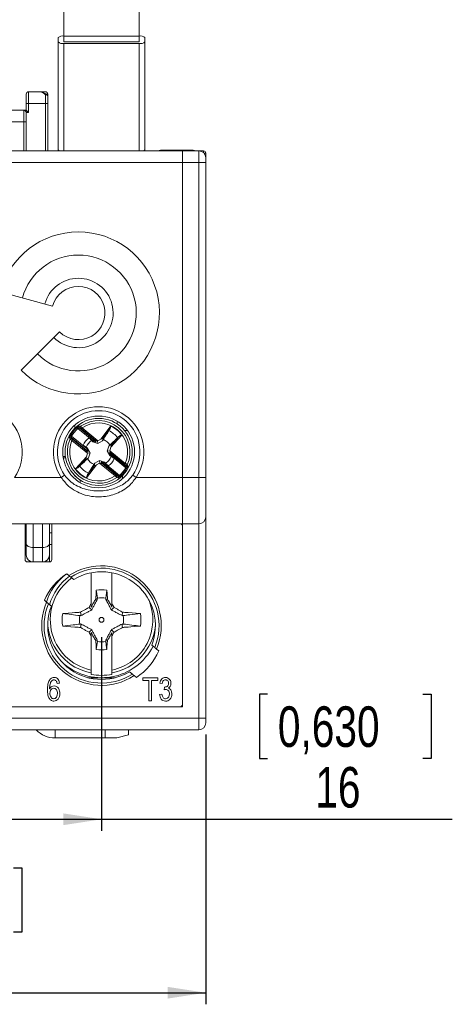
# Model space of a CAD drawing. Header units: millimetres. Extents: x 0 to 420, y 0 to 297.
# Tile 10 of 20: x 142 to 179, y 157 to 242. Entities that reach past the tile are written whole.
import ezdxf

# ---------------------------------------------------------------- set-up
doc = ezdxf.new("R2010")
doc.units = ezdxf.units.MM
doc.layers.add('COTA', color=7, linetype='Continuous')
doc.styles.add('SLDTEXTSTYLE3', font='TXT', dxfattribs={"width": 0.75})
doc.dimstyles.new('SLDDIMSTYLE0', dxfattribs={"dimtxt": 3.5, "dimasz": 3.302, "dimexe": 0, "dimexo": 0.0625, "dimgap": 0.875, "dimtad": 1, "dimdec": 1, "dimrnd": 1e-09, "dimzin": 12, "dimdsep": 46, "dimtxsty": 'SLDTEXTSTYLE3', "dimsah": 1, "dimcen": 0.09, "dimadec": 0, "dimazin": 3, "dimtfac": 1, "dimtdec": 1, "dimtofl": 0, "dimtmove": 0, "dimatfit": 3, "dimfxl": 0, "dimfrac": 2, "dimtolj": 1, "dimtzin": 12, "dimarcsym": 0})

# ---------------------------------------------------------------- blocks, each defined once
blk = doc.blocks.new('_D')
at = {"layer": 'COTA'}
for p, q in [((108.131, 180.212), (108.131, 156.908)), ((158.131, 180.212), (158.131, 156.908)), ((128.121, 168.701), (127.41, 168.701)), ((127.41, 168.701), (127.41, 163.145)), ((141.536, 168.701), (142.246, 168.701)), ((142.246, 168.701), (142.246, 163.145)), ((127.41, 163.145), (128.121, 163.145)), ((142.246, 163.145), (141.536, 163.145)), ((108.131, 157.908), (158.131, 157.908))]:
    blk.add_line(p, q, dxfattribs=at)
for points in [[(108.131, 157.908), (111.433, 157.4), (111.433, 158.416)], [(158.131, 157.908), (154.829, 158.416), (154.829, 157.4)]]:
    blk.add_solid(points, dxfattribs=at)
at = {"layer": 'COTA', "char_height": 3.5, "attachment_point": 1, "style": 'SLDTEXTSTYLE3'}
for s, insert in [('1,969', (129.009, 167.656)), ('50', (132.242, 162.42))]:
    blk.add_mtext(s, dxfattribs=dict(at, insert=insert))
blk = doc.blocks.new('_D_2')
at = {"layer": 'COTA'}
for p, q in [((133.131, 188.612), (133.131, 171.888)), ((149.131, 188.612), (149.131, 171.888)), ((163.469, 183.681), (162.758, 183.681)), ((162.758, 183.681), (162.758, 178.125)), ((176.884, 183.681), (177.594, 183.681)), ((177.594, 183.681), (177.594, 178.125)), ((162.758, 178.125), (163.469, 178.125)), ((177.594, 178.125), (176.884, 178.125)), ((133.131, 172.888), (149.131, 172.888)), ((149.131, 172.888), (179.421, 172.888))]:
    blk.add_line(p, q, dxfattribs=at)
for points in [[(133.131, 172.888), (136.433, 172.38), (136.433, 173.396)], [(149.131, 172.888), (145.829, 173.396), (145.829, 172.38)]]:
    blk.add_solid(points, dxfattribs=at)
at = {"layer": 'COTA', "char_height": 3.5, "attachment_point": 1, "style": 'SLDTEXTSTYLE3'}
for s, insert in [('0,630', (164.357, 182.637)), ('16', (167.59, 177.4))]:
    blk.add_mtext(s, dxfattribs=dict(at, insert=insert))

msp = doc.modelspace()

# ---------------------------------------------------------------- linework, layer by layer
at = {"color": 7, "linetype": 'Continuous', "lineweight": 15}
for p, q in [((145.881, 240.513), (145.881, 253.112)), ((152.381, 253.112), (152.381, 240.513)), ((145.381, 240.4), (145.381, 240.018)), ((145.381, 230.718), (145.381, 240.018)), ((145.881, 240.513), (152.381, 240.513)), ((145.881, 240.018), (145.881, 240.513)), ((145.881, 240.022), (145.881, 240.018)), ((145.881, 240.018), (152.381, 240.018)), ((145.881, 239.891), (152.381, 239.891)), ((152.381, 240.513), (152.381, 240.018)), ((152.381, 240.018), (152.381, 240.022)), ((152.881, 240.018), (152.881, 240.4)), ((152.881, 230.718), (152.881, 240.018)), ((142.831, 235.712), (142.831, 234.712)), ((142.831, 235.712), (143.748, 235.712)), ((143.748, 235.712), (144.281, 235.712)), ((142.631, 234.712), (142.631, 235.512)), ((142.631, 234.712), (142.831, 234.712)), ((142.631, 234.112), (142.631, 234.712)), ((142.831, 234.712), (142.831, 233.912)), ((144.281, 234.712), (142.831, 234.712)), ((144.281, 234.712), (144.281, 235.458)), ((144.281, 230.612), (144.281, 234.712)), ((144.281, 234.712), (144.481, 234.712)), ((144.481, 235.35), (144.481, 235.512)), ((144.481, 235.35), (144.481, 234.712)), ((144.481, 234.712), (144.481, 230.612)), ((139.831, 234.112), (142.431, 234.112)), ((142.431, 233.112), (142.431, 234.112)), ((142.431, 234.112), (142.631, 234.112)), ((142.631, 234.112), (142.831, 233.912)), ((142.631, 233.912), (142.631, 233.112)), ((142.831, 233.912), (142.631, 233.912)), ((142.431, 233.112), (139.831, 233.112)), ((142.431, 233.112), (142.631, 233.112)), ((142.431, 230.612), (142.431, 233.112)), ((142.631, 233.112), (142.631, 230.612)), ((110.131, 230.612), (156.131, 230.612)), ((145.381, 230.718), (145.381, 230.612)), ((152.881, 230.718), (152.881, 230.612)), ((157.031, 230.662), (154.231, 230.662)), ((156.131, 229.612), (156.131, 230.612)), ((156.131, 230.612), (157.531, 230.612)), ((157.531, 230.612), (157.931, 230.612)), ((157.531, 229.612), (157.531, 230.612)), ((110.131, 229.612), (156.131, 229.612)), ((156.131, 202.412), (156.131, 229.612)), ((157.531, 229.612), (156.131, 229.612)), ((157.531, 202.412), (157.531, 229.612)), ((158.131, 229.612), (157.531, 229.612)), ((158.131, 230.412), (158.131, 230.012)), ((158.131, 230.012), (158.131, 229.612)), ((158.131, 229.612), (158.131, 202.412)), ((140.37, 218.424), (144.909, 217.207)), ((145.505, 214.985), (142.181, 211.662)), ((147.026, 206.721), (147.092, 206.646)), ((148.439, 205.539), (147.092, 206.646)), ((147.2, 206.687), (148.667, 205.48)), ((147.313, 206.664), (147.2, 206.687)), ((147.397, 206.601), (147.46, 206.679)), ((147.46, 206.679), (148.8, 205.578)), ((149.081, 205.727), (149.927, 206.853)), ((146.453, 206.023), (146.539, 205.973)), ((146.52, 205.86), (146.564, 205.753)), ((147.988, 204.653), (146.52, 205.86)), ((146.539, 205.973), (147.886, 204.866)), ((148.591, 205.62), (147.397, 206.601)), ((148.277, 205.585), (148.058, 205.82)), ((148.058, 205.82), (148.337, 205.569)), ((149.204, 205.57), (149.275, 205.818)), ((149.839, 206.57), (149.275, 205.818)), ((150.877, 206.072), (149.936, 205.024)), ((149.988, 205.232), (150.616, 205.931)), ((151.114, 206.462), (151.368, 206.462)), ((146.578, 205.605), (146.642, 205.682)), ((147.918, 204.504), (146.578, 205.605)), ((146.642, 205.682), (147.836, 204.701)), ((147.536, 205.186), (147.81, 205.016)), ((147.836, 204.96), (147.536, 205.186)), ((147.81, 205.016), (147.923, 204.935)), ((147.886, 204.866), (147.836, 204.96)), ((147.923, 204.935), (147.836, 204.96)), ((147.923, 204.935), (148.149, 204.54)), ((148.378, 205.489), (148.277, 205.585)), ((148.378, 205.489), (148.337, 205.569)), ((148.337, 205.569), (148.439, 205.539)), ((148.81, 205.343), (148.378, 205.489)), ((148.667, 205.48), (148.591, 205.62)), ((148.81, 205.343), (148.787, 205.571)), ((148.8, 205.578), (149.081, 205.727)), ((149.204, 205.57), (148.81, 205.343)), ((149.285, 205.683), (149.204, 205.57)), ((149.613, 204.683), (149.758, 205.115)), ((149.758, 205.115), (149.988, 205.232)), ((149.758, 205.115), (149.854, 205.216)), ((149.936, 205.024), (149.844, 204.719)), ((145.807, 204.212), (146.009, 204.212)), ((145.822, 204.112), (146.024, 204.112)), ((146.885, 203.152), (147.826, 204.199)), ((148.004, 204.109), (147.774, 203.992)), ((147.826, 204.199), (147.918, 204.504)), ((147.836, 204.701), (147.988, 204.653)), ((148.004, 204.109), (147.908, 204.008)), ((148.149, 204.54), (147.922, 204.518)), ((148.149, 204.54), (148.004, 204.109)), ((149.613, 204.683), (149.84, 204.706)), ((149.839, 204.288), (149.613, 204.683)), ((149.926, 204.523), (149.774, 204.57)), ((149.774, 204.57), (151.242, 203.364)), ((149.839, 204.288), (149.926, 204.264)), ((149.952, 204.208), (149.839, 204.288)), ((149.844, 204.719), (151.184, 203.618)), ((149.876, 204.358), (149.926, 204.264)), ((151.223, 203.25), (149.876, 204.358)), ((151.12, 203.541), (149.926, 204.523)), ((149.926, 204.264), (150.226, 204.038)), ((150.226, 204.038), (149.952, 204.208)), ((147.774, 203.992), (147.146, 203.292)), ((148.681, 203.497), (147.835, 202.371)), ((147.923, 202.654), (148.487, 203.405)), ((148.001, 202.772), (148.477, 203.54)), ((148.558, 203.654), (148.487, 203.405)), ((148.558, 203.654), (148.953, 203.88)), ((148.962, 203.646), (148.681, 203.497)), ((148.953, 203.88), (148.975, 203.653)), ((148.953, 203.88), (149.384, 203.735)), ((150.302, 202.545), (148.962, 203.646)), ((149.095, 203.743), (149.171, 203.604)), ((150.562, 202.537), (149.095, 203.743)), ((149.171, 203.604), (150.365, 202.622)), ((149.425, 203.654), (149.323, 203.685)), ((149.323, 203.685), (150.67, 202.578)), ((149.384, 203.735), (149.425, 203.654)), ((149.704, 203.403), (149.425, 203.654)), ((149.485, 203.639), (149.704, 203.403)), ((151.184, 203.618), (151.12, 203.541)), ((151.242, 203.364), (151.198, 203.47)), ((151.223, 203.25), (151.309, 203.2)), ((141.611, 202.412), (145.651, 202.412)), ((145.937, 202.607), (145.651, 202.412)), ((150.365, 202.622), (150.302, 202.545)), ((150.449, 202.56), (150.562, 202.537)), ((150.67, 202.578), (150.736, 202.503)), ((152.111, 202.412), (151.825, 202.607)), ((152.111, 202.412), (156.131, 202.412)), ((156.131, 198.412), (156.131, 202.412)), ((156.131, 202.412), (157.531, 202.412)), ((157.531, 198.412), (157.531, 202.412)), ((158.131, 202.412), (157.531, 202.412)), ((158.131, 202.412), (158.131, 199.012)), ((158.131, 199.012), (158.131, 181.612)), ((113.131, 198.412), (153.131, 198.412)), ((142.374, 198.412), (143.231, 198.412)), ((142.531, 195.312), (142.531, 198.412)), ((142.631, 196.662), (142.631, 198.412)), ((144.031, 198.412), (143.231, 198.412)), ((143.231, 198.412), (143.231, 196.362)), ((144.031, 198.412), (144.888, 198.412)), ((144.031, 196.362), (144.031, 198.412)), ((144.631, 198.412), (144.631, 196.662)), ((144.831, 198.412), (144.831, 195.312)), ((153.131, 198.412), (156.131, 198.412)), ((156.131, 198.412), (157.531, 198.412)), ((156.131, 182.612), (156.131, 198.412)), ((156.131, 182.812), (156.131, 198.212)), ((157.531, 181.612), (157.531, 198.412)), ((144.631, 197.612), (144.831, 197.612)), ((142.631, 195.712), (142.631, 196.662)), ((144.631, 195.712), (144.631, 196.662)), ((144.831, 196.612), (144.631, 196.612)), ((144.031, 196.362), (143.231, 196.362)), ((143.231, 195.112), (143.231, 196.362)), ((144.031, 195.112), (144.031, 196.362)), ((144.631, 195.712), (144.631, 195.112)), ((143.231, 195.112), (142.731, 195.112)), ((144.031, 195.112), (143.231, 195.112)), ((144.631, 195.112), (144.031, 195.112)), ((146.121, 194.095), (146.314, 193.934)), ((148.231, 194.174), (148.231, 191.502)), ((150.031, 194.174), (150.031, 191.502)), ((146.47, 193.802), (146.724, 193.59)), ((149.582, 192.675), (149.495, 191.982)), ((144.386, 191.635), (144.193, 191.797)), ((144.795, 191.292), (144.542, 191.504)), ((148.231, 191.502), (148.231, 191.207)), ((149.497, 191.878), (149.495, 191.982)), ((149.497, 191.878), (149.634, 191.903)), ((150.031, 191.207), (150.031, 191.502)), ((147.365, 190.478), (147.261, 190.476)), ((150.897, 190.478), (150.949, 190.766)), ((147.365, 189.746), (147.313, 189.457)), ((150.897, 189.746), (151.001, 189.748)), ((148.231, 189.016), (148.231, 188.722)), ((150.031, 188.722), (150.031, 189.016)), ((148.231, 188.722), (148.231, 185.774)), ((148.765, 188.346), (148.628, 188.321)), ((148.68, 187.549), (148.767, 188.242)), ((148.765, 188.346), (148.767, 188.242)), ((150.031, 188.722), (150.031, 185.774)), ((153.467, 187.932), (153.72, 187.719)), ((153.876, 187.588), (154.069, 187.426)), ((148.231, 185.398), (148.231, 185.52)), ((150.031, 185.52), (150.031, 185.398)), ((151.792, 185.421), (151.539, 185.634)), ((145.501, 184.644), (145.293, 184.618)), ((147.959, 185.112), (150.303, 185.112)), ((152.141, 185.128), (151.948, 185.29)), ((152.683, 184.878), (152.683, 185.112)), ((152.683, 185.112), (153.982, 185.112)), ((153.228, 184.878), (152.683, 184.878)), ((153.228, 183.112), (153.228, 184.878)), ((153.982, 184.878), (153.436, 184.878)), ((153.436, 184.878), (153.436, 183.112)), ((153.982, 185.112), (153.982, 184.878)), ((154.371, 184.618), (154.163, 184.644)), ((154.138, 183.657), (154.345, 183.683)), ((154.527, 184.071), (154.553, 184.307)), ((154.553, 184.307), (154.584, 184.304)), ((153.436, 183.112), (153.228, 183.112)), ((110.131, 182.612), (156.131, 182.612)), ((110.331, 182.612), (155.931, 182.612)), ((108.731, 181.612), (157.531, 181.612)), ((157.531, 180.612), (157.531, 181.612)), ((158.131, 181.612), (157.531, 181.612)), ((158.131, 181.612), (158.131, 181.212)), ((108.731, 180.612), (157.531, 180.612)), ((149.45, 179.912), (149.45, 180.612)), ((151.45, 180.18), (151.45, 180.612)), ((149.45, 179.912), (145.118, 179.912)), ((150.45, 179.912), (149.45, 179.912)), ((150.45, 179.912), (151.45, 180.18))]:
    msp.add_line(p, q, dxfattribs=at)
at = {"color": 8, "linetype": 'Continuous', "lineweight": 15}
for p, q in [((145.881, 230.612), (145.881, 239.891)), ((152.381, 230.612), (152.381, 239.891)), ((144.481, 235.512), (144.34, 235.512)), ((157.931, 230.612), (157.931, 230.459)), ((157.978, 230.412), (158.131, 230.412)), ((146.81, 206.918), (146.834, 206.666)), ((150.467, 207.276), (150.491, 207.024)), ((150.928, 202.557), (150.952, 202.305)), ((147.271, 202.2), (147.295, 201.948)), ((145.118, 180.612), (145.118, 179.912))]:
    msp.add_line(p, q, dxfattribs=at)
at = {"color": 8, "linetype": 'Continuous', "lineweight": 15, "flags": 128}
for points in [[(145.381, 230.718), (145.391, 230.693), (145.419, 230.669), (145.465, 230.647), (145.527, 230.628), (145.603, 230.612), (145.606, 230.612)], [(152.656, 230.612), (152.659, 230.612), (152.735, 230.628), (152.797, 230.647), (152.843, 230.669), (152.871, 230.693), (152.881, 230.718)]]:
    msp.add_lwpolyline(points, dxfattribs=at)
at = {"color": 7, "linetype": 'Continuous', "lineweight": 15, "flags": 128}
for points in [[(142.631, 196.662), (142.643, 196.603), (142.677, 196.547), (142.732, 196.495), (142.807, 196.45), (142.898, 196.412), (143.001, 196.385), (143.114, 196.368), (143.231, 196.362)], [(144.031, 196.362), (144.148, 196.368), (144.261, 196.385), (144.364, 196.412), (144.455, 196.45), (144.53, 196.495), (144.585, 196.547), (144.619, 196.603), (144.631, 196.662)], [(148.628, 191.903), (148.664, 192.437), (148.68, 192.675)], [(148.767, 191.982), (148.693, 192.566), (148.68, 192.675)], [(149.582, 192.675), (149.602, 192.387), (149.634, 191.903)], [(148.765, 191.878), (148.743, 191.882), (148.655, 191.898), (148.628, 191.903)], [(145.776, 190.663), (145.898, 190.671), (146.598, 190.718), (146.828, 190.734), (147.062, 190.749), (147.178, 190.757), (147.237, 190.761), (147.266, 190.763), (147.295, 190.765), (147.313, 190.766)], [(147.365, 190.478), (147.339, 190.622), (147.313, 190.766)], [(148.279, 190.964), (148.133, 191.109), (148.055, 191.188)], [(149.983, 190.964), (150.129, 191.109), (150.207, 191.188)], [(150.949, 190.766), (150.978, 190.764), (151.008, 190.762), (151.037, 190.76), (151.153, 190.752), (151.434, 190.734), (152.134, 190.687), (152.364, 190.671), (152.486, 190.663)], [(150.897, 189.746), (150.923, 189.602), (150.949, 189.457)], [(147.313, 189.457), (147.284, 189.459), (147.254, 189.461), (147.225, 189.463), (147.109, 189.471), (146.828, 189.49), (146.128, 189.537), (145.898, 189.552), (145.776, 189.561)], [(148.279, 189.26), (148.133, 189.114), (148.055, 189.036)], [(149.983, 189.26), (150.129, 189.114), (150.207, 189.036)], [(152.486, 189.561), (152.364, 189.552), (151.664, 189.505), (151.434, 189.49), (151.2, 189.474), (151.084, 189.466), (151.025, 189.462), (150.996, 189.46), (150.967, 189.459), (150.949, 189.457)], [(148.68, 187.549), (148.66, 187.836), (148.628, 188.321)], [(149.495, 188.242), (149.569, 187.658), (149.582, 187.549)], [(149.497, 188.346), (149.519, 188.342), (149.607, 188.326), (149.634, 188.321)], [(149.634, 188.321), (149.598, 187.786), (149.582, 187.549)]]:
    msp.add_lwpolyline(points, dxfattribs=at)
at = {"color": 7, "linetype": 'Continuous', "lineweight": 15}
for centre, radius in [((148.881, 204.612), 3.1), ((148.881, 204.612), 2.9), ((148.881, 204.612), 2.899), ((149.131, 190.112), 0.21)]:
    msp.add_circle(centre, radius, dxfattribs=at)
for centre, radius, start, end in [((145.764, 239.94), 0.598, 78.72926, 129.82732), ((145.764, 240.477), 0.598, 230.17268, 281.27074), ((152.498, 239.94), 0.598, 50.17268, 101.27074), ((152.498, 240.477), 0.598, 258.72926, 309.82732), ((142.831, 235.512), 0.2, 90, 180), ((144.281, 235.512), 0.2, 0, 90), ((142.431, 233.912), 0.2, 0, 90), ((154.231, 230.062), 0.6, 90, 113.55646), ((157.031, 230.062), 0.6, 66.44354, 90), ((157.531, 230.012), 0.6, 0, 90), ((157.931, 230.412), 0.2, 0, 90), ((147.131, 216.612), 7, 225, 165), ((147.131, 216.612), 5, 225, 165), ((147.131, 216.612), 3, 225, 165), ((147.131, 216.612), 2.3, 225, 165), ((138.381, 204.612), 3.908, 325.743, 214.257), ((148.881, 204.612), 3.908, 325.743, 214.257), ((148.881, 204.612), 3.562, 325.743, 214.257), ((148.881, 204.612), 2.809, 131.33215, 149.83248), ((148.881, 204.612), 2.709, 131.33215, 149.83248), ((147.264, 206.764), 0.1, 127.33969, 230.07908), ((147.377, 206.741), 0.1, 125.67363, 230.06116), ((148.881, 204.612), 2.707, 335.91396, 125.25068), ((148.881, 204.612), 2.508, 336.66038, 124.50425), ((148.881, 204.612), 2.473, 36.18811, 64.97652), ((146.457, 205.781), 0.1, 51.08555, 153.82494), ((148.881, 204.612), 1.463, 124.2659, 156.89874), ((148.881, 204.612), 2.04, 36.72585, 64.43878), ((148.881, 204.612), 2.707, 155.91396, 305.25068), ((148.881, 204.612), 2.508, 156.66038, 304.50425), ((146.501, 205.675), 0.1, 51.10347, 155.491), ((148.881, 204.612), 1.145, 121.83003, 159.3346), ((148.881, 204.612), 1.145, 31.83003, 69.3346), ((148.881, 204.612), 1.145, 301.83003, 339.3346), ((148.881, 204.612), 2.04, 216.72585, 244.43878), ((148.881, 204.612), 1.145, 211.83003, 249.3346), ((148.881, 204.612), 1.463, 304.2659, 336.89874), ((148.881, 204.612), 2.709, 311.33215, 329.83248), ((151.261, 203.549), 0.1, 231.10347, 335.491), ((151.305, 203.442), 0.1, 231.08555, 333.82494), ((148.881, 204.612), 2.473, 216.18811, 244.97652), ((150.385, 202.483), 0.1, 305.67363, 50.06116), ((150.498, 202.46), 0.1, 307.33969, 50.07908), ((148.881, 204.612), 2.809, 311.33215, 329.83248), ((157.531, 199.012), 0.6, 270, 0), ((155.931, 198.212), 0.2, 0, 90), ((143.231, 195.712), 0.6, 180, 270), ((144.031, 195.712), 0.6, 270, 0), ((142.731, 195.312), 0.2, 180, 270), ((144.631, 195.312), 0.2, 270, 0), ((149.131, 189.612), 5.159, 336.9041, 123.0959), ((149.131, 189.612), 5.4, 123.87238, 156.12762), ((149.131, 190.112), 5, 128.55594, 162.3393), ((149.131, 189.612), 4.964, 337.58855, 122.41145), ((149.131, 189.612), 4.65, 338.81906, 121.18094), ((149.131, 190.112), 2.602, 80.01052, 99.98948), ((149.131, 189.612), 5.159, 156.9041, 303.0959), ((149.131, 189.612), 4.964, 157.58855, 302.41145), ((149.131, 190.112), 1.905, 78.97706, 101.02294), ((149.131, 189.612), 4.65, 158.81906, 301.18094), ((149.131, 190.112), 3.4, 170.67056, 189.32944), ((149.131, 190.112), 1.905, 168.97706, 191.02294), ((149.131, 190.112), 1.905, 348.97706, 11.02294), ((149.131, 190.112), 3.4, 350.67056, 9.32944), ((149.131, 190.112), 1.905, 258.97706, 281.02294), ((149.131, 190.112), 5, 226.51046, 333.03302), ((149.131, 190.112), 2.602, 260.01052, 279.98948), ((149.131, 189.612), 5.4, 303.87238, 336.12762), ((149.131, 190.112), 4.799, 259.19029, 280.80971), ((155.931, 182.812), 0.2, 270, 0), ((157.531, 181.212), 0.6, 270, 0), ((145.118, 182.148), 2.237, 223.39507, 270)]:
    msp.add_arc(centre, radius, start, end, dxfattribs=at)
at = {"color": 8, "linetype": 'Continuous', "lineweight": 15}
for radius, start, end in [(4.679, 126.13146, 163.93246), (4.43, 125.25135, 258.2774), (4.43, 281.7226, 23.2719), (4.679, 186.36007, 258.90954), (4.679, 281.09046, 353.63993)]:
    msp.add_arc((149.131, 190.112), radius, start, end, dxfattribs=at)
at = {"color": 7, "linetype": 'Continuous', "lineweight": 15}
for centre, major_axis, ratio, start_param, end_param in [((143.748, 234.712), (0, 1), 0.8, 5.55428, 6.283185), ((149.066, 205.707), (0.208, 0.112), 0.04428, 6.24051, 7.758946), ((148.418, 205.556), (0.249, -0.076), 0.040112, 4.809235, 6.32409), ((148.841, 205.544), (0.249, -0.076), 0.040112, 1.799222, 3.182497), ((148.809, 205.57), (0.096, 0.0504), 0.096832, 1.611647, 1.743226), ((149.92, 205.006), (0.069, 0.226), 0.04428, 4.807424, 6.325861), ((147.842, 204.218), (0.069, 0.226), 0.04428, 1.665832, 3.184268), ((147.959, 204.471), (-0.123, 0.23), 0.040112, 6.242281, 7.625556), ((147.865, 204.883), (-0.123, 0.23), 0.040112, 3.100688, 4.615543), ((147.927, 204.497), (0.031, 0.104), 0.096832, 1.398366, 1.529945), ((149.897, 204.34), (-0.123, 0.23), 0.040112, 6.242281, 7.757136), ((149.836, 204.726), (0.031, 0.104), 0.096832, 4.539959, 4.671538), ((149.803, 204.753), (-0.123, 0.23), 0.040112, 3.100688, 4.483964), ((148.696, 203.516), (0.208, 0.112), 0.04428, 3.098917, 4.617354), ((148.953, 203.653), (0.096, 0.0504), 0.096832, 4.75324, 4.884819), ((148.921, 203.68), (0.249, -0.076), 0.040112, 4.940814, 6.32409), ((149.344, 203.668), (0.249, -0.076), 0.040112, 1.667642, 3.182497)]:
    msp.add_ellipse(centre, major_axis=major_axis, ratio=ratio, start_param=start_param, end_param=end_param, dxfattribs=at)
for points, knots in [([(144.448, 235.422), (144.425, 235.445), (144.332, 235.537), (144.136, 235.645), (143.92, 235.706), (143.788, 235.71), (143.748, 235.712)], [0, 0, 0, 0, 0.119828, 0.469641, 0.841928, 1, 1, 1, 1]), ([(144.481, 235.35), (144.479, 235.366), (144.475, 235.398), (144.442, 235.435), (144.394, 235.46), (144.339, 235.466), (144.3, 235.462), (144.282, 235.458), (144.281, 235.458)], [0, 0, 0, 0, 0.203507, 0.40682, 0.615073, 0.830936, 0.987177, 1, 1, 1, 1]), ([(147.026, 206.721), (147.035, 206.728), (147.061, 206.751), (147.107, 206.787), (147.154, 206.819), (147.189, 206.84), (147.199, 206.842), (147.203, 206.843)], [0, 0, 0, 0, 0.106969, 0.339081, 0.565137, 0.783439, 1, 1, 1, 1]), ([(147.2, 206.687), (147.196, 206.687), (147.189, 206.688), (147.167, 206.682), (147.139, 206.672), (147.112, 206.658), (147.097, 206.649), (147.092, 206.646)], [0, 0, 0, 0, 0.21548, 0.436195, 0.664796, 0.895578, 1, 1, 1, 1]), ([(147.203, 206.843), (147.211, 206.842), (147.249, 206.835), (147.288, 206.828), (147.319, 206.823)], [0, 0, 0, 0, 0.204716, 1, 1, 1, 1]), ([(147.397, 206.601), (147.393, 206.605), (147.38, 206.615), (147.358, 206.632), (147.336, 206.649), (147.319, 206.661), (147.315, 206.663), (147.313, 206.664)], [0, 0, 0, 0, 0.100839, 0.334471, 0.559976, 0.77988, 1, 1, 1, 1]), ([(147.319, 206.823), (147.322, 206.82), (147.329, 206.815), (147.357, 206.787), (147.394, 206.749), (147.431, 206.71), (147.454, 206.686), (147.46, 206.679)], [0, 0, 0, 0, 0.2232062, 0.4442313, 0.6688515, 0.9002113, 1, 1, 1, 1]), ([(149.927, 206.853), (149.927, 206.851), (149.923, 206.83), (149.908, 206.76), (149.887, 206.658), (149.853, 206.595), (149.839, 206.57)], [0, 0, 0, 0, 0.014382, 0.203404, 0.680882, 1, 1, 1, 1]), ([(146.367, 205.826), (146.367, 205.827), (146.366, 205.832), (146.372, 205.856), (146.39, 205.902), (146.418, 205.96), (146.441, 206.002), (146.453, 206.023)], [0, 0, 0, 0, 0.090361, 0.315187, 0.543285, 0.770757, 1, 1, 1, 1]), ([(146.41, 205.717), (146.407, 205.724), (146.392, 205.761), (146.378, 205.797), (146.367, 205.826)], [0, 0, 0, 0, 0.204716, 1, 1, 1, 1]), ([(146.539, 205.973), (146.535, 205.962), (146.527, 205.938), (146.52, 205.906), (146.517, 205.879), (146.517, 205.864), (146.519, 205.861), (146.52, 205.86)], [0, 0, 0, 0, 0.225306, 0.4539, 0.685064, 0.910646, 1, 1, 1, 1]), ([(149.761, 206.452), (149.695, 206.345), (149.537, 206.09), (149.378, 205.833), (149.285, 205.683)], [0, 0, 0, 0, 0.418017, 1, 1, 1, 1]), ([(149.761, 206.452), (149.779, 206.479), (149.801, 206.514), (149.833, 206.56), (149.839, 206.57)], [0, 0, 0, 0, 0.793901, 1, 1, 1, 1]), ([(149.854, 205.216), (149.983, 205.336), (150.204, 205.542), (150.424, 205.746), (150.516, 205.832)], [0, 0, 0, 0, 0.5819817, 1, 1, 1, 1]), ([(150.616, 205.931), (150.611, 205.926), (150.572, 205.885), (150.542, 205.856), (150.516, 205.832)], [0, 0, 0, 0, 0.1332249, 1, 1, 1, 1]), ([(150.616, 205.931), (150.638, 205.949), (150.694, 205.995), (150.789, 206.036), (150.856, 206.063), (150.875, 206.071), (150.877, 206.072)], [0, 0, 0, 0, 0.319118, 0.796596, 0.985618, 1, 1, 1, 1]), ([(146.578, 205.605), (146.558, 205.618), (146.518, 205.643), (146.466, 205.677), (146.427, 205.702), (146.412, 205.714), (146.41, 205.716), (146.41, 205.717)], [0, 0, 0, 0, 0.2368693, 0.4747239, 0.7118873, 0.9434697, 1, 1, 1, 1]), ([(146.564, 205.753), (146.564, 205.753), (146.565, 205.751), (146.572, 205.743), (146.589, 205.727), (146.614, 205.706), (146.632, 205.69), (146.642, 205.682)], [0, 0, 0, 0, 0.055605, 0.284477, 0.521163, 0.760618, 1, 1, 1, 1]), ([(147.146, 203.292), (147.124, 203.274), (147.068, 203.229), (146.973, 203.188), (146.906, 203.16), (146.887, 203.152), (146.885, 203.152)], [0, 0, 0, 0, 0.319118, 0.796596, 0.985618, 1, 1, 1, 1]), ([(147.146, 203.292), (147.151, 203.298), (147.19, 203.338), (147.22, 203.367), (147.246, 203.392)], [0, 0, 0, 0, 0.133225, 1, 1, 1, 1]), ([(147.908, 204.008), (147.779, 203.888), (147.558, 203.682), (147.338, 203.477), (147.246, 203.392)], [0, 0, 0, 0, 0.581982, 1, 1, 1, 1]), ([(148.477, 203.54), (148.488, 203.557), (148.515, 203.594), (148.542, 203.632), (148.558, 203.654)], [0, 0, 0, 0, 0.42967, 1, 1, 1, 1]), ([(149.384, 203.735), (149.403, 203.716), (149.437, 203.685), (149.47, 203.653), (149.485, 203.639)], [0, 0, 0, 0, 0.5703298, 1, 1, 1, 1]), ([(151.198, 203.47), (151.198, 203.471), (151.197, 203.473), (151.19, 203.48), (151.173, 203.496), (151.148, 203.518), (151.13, 203.533), (151.12, 203.541)], [0, 0, 0, 0, 0.055605, 0.284477, 0.521163, 0.760618, 1, 1, 1, 1]), ([(151.184, 203.618), (151.204, 203.606), (151.244, 203.581), (151.296, 203.547), (151.335, 203.521), (151.35, 203.51), (151.352, 203.507), (151.352, 203.507)], [0, 0, 0, 0, 0.236869, 0.474724, 0.711887, 0.94347, 1, 1, 1, 1]), ([(151.223, 203.25), (151.227, 203.262), (151.235, 203.285), (151.242, 203.318), (151.245, 203.345), (151.245, 203.359), (151.243, 203.363), (151.242, 203.364)], [0, 0, 0, 0, 0.225306, 0.4539, 0.685064, 0.910646, 1, 1, 1, 1]), ([(151.395, 203.398), (151.395, 203.396), (151.396, 203.391), (151.39, 203.368), (151.372, 203.322), (151.344, 203.263), (151.321, 203.221), (151.309, 203.2)], [0, 0, 0, 0, 0.090361, 0.315187, 0.543285, 0.770757, 1, 1, 1, 1]), ([(151.352, 203.507), (151.355, 203.499), (151.37, 203.463), (151.384, 203.427), (151.395, 203.398)], [0, 0, 0, 0, 0.204716, 1, 1, 1, 1]), ([(152.111, 202.412), (152.009, 202.263), (151.804, 201.965), (151.382, 201.564), (150.871, 201.216), (150.271, 200.946), (149.632, 200.778), (148.952, 200.71), (148.247, 200.756), (147.536, 200.925), (146.87, 201.225), (146.191, 201.687), (145.847, 202.149), (145.651, 202.412)], [0, 0, 0, 0, 0.070858, 0.141813, 0.228573, 0.315389, 0.40185, 0.488296, 0.583052, 0.677827, 0.77505, 0.872179, 1, 1, 1, 1]), ([(145.937, 202.607), (146.118, 202.391), (146.441, 202.006), (147.059, 201.637), (147.665, 201.398), (148.308, 201.264), (149.143, 201.217), (149.956, 201.344), (150.685, 201.63), (151.152, 201.91), (151.54, 202.236), (151.73, 202.483), (151.825, 202.607)], [0, 0, 0, 0, 0.12396, 0.221273, 0.318736, 0.415491, 0.512241, 0.68815, 0.77523, 0.862218, 0.931181, 1, 1, 1, 1]), ([(147.835, 202.371), (147.835, 202.372), (147.839, 202.394), (147.854, 202.464), (147.875, 202.566), (147.909, 202.629), (147.923, 202.654)], [0, 0, 0, 0, 0.014382, 0.203404, 0.680882, 1, 1, 1, 1]), ([(148.001, 202.772), (147.983, 202.744), (147.961, 202.71), (147.929, 202.663), (147.923, 202.654)], [0, 0, 0, 0, 0.793901, 1, 1, 1, 1]), ([(150.443, 202.401), (150.44, 202.404), (150.433, 202.409), (150.405, 202.436), (150.368, 202.475), (150.331, 202.514), (150.308, 202.538), (150.302, 202.545)], [0, 0, 0, 0, 0.223206, 0.444231, 0.668852, 0.900211, 1, 1, 1, 1]), ([(150.365, 202.622), (150.369, 202.619), (150.382, 202.608), (150.404, 202.591), (150.426, 202.574), (150.443, 202.562), (150.447, 202.56), (150.449, 202.56)], [0, 0, 0, 0, 0.100839, 0.334471, 0.559976, 0.77988, 1, 1, 1, 1]), ([(150.559, 202.38), (150.551, 202.382), (150.513, 202.388), (150.474, 202.395), (150.443, 202.401)], [0, 0, 0, 0, 0.204716, 1, 1, 1, 1]), ([(150.736, 202.503), (150.727, 202.496), (150.701, 202.472), (150.656, 202.437), (150.608, 202.404), (150.573, 202.383), (150.563, 202.381), (150.559, 202.38)], [0, 0, 0, 0, 0.106969, 0.339081, 0.565137, 0.783439, 1, 1, 1, 1]), ([(150.562, 202.537), (150.566, 202.536), (150.573, 202.536), (150.595, 202.541), (150.623, 202.552), (150.65, 202.565), (150.665, 202.575), (150.67, 202.578)], [0, 0, 0, 0, 0.21548, 0.436195, 0.664796, 0.895578, 1, 1, 1, 1]), ([(146.47, 193.802), (146.465, 193.807), (146.453, 193.817), (146.417, 193.847), (146.37, 193.886), (146.334, 193.917), (146.315, 193.933), (146.314, 193.934)], [0, 0, 0, 0, 0.240805, 0.482061, 0.730748, 0.990263, 1, 1, 1, 1]), ([(144.386, 191.635), (144.404, 191.62), (144.44, 191.589), (144.489, 191.548), (144.526, 191.518), (144.537, 191.509), (144.542, 191.504)], [0, 0, 0, 0, 0.255102, 0.521846, 0.782135, 1, 1, 1, 1]), ([(148.055, 191.188), (148.1, 191.268), (148.158, 191.373), (148.217, 191.477), (148.231, 191.502)], [0, 0, 0, 0, 0.766606, 1, 1, 1, 1]), ([(148.231, 191.207), (148.301, 191.331), (148.432, 191.564), (148.565, 191.795), (148.628, 191.903)], [0, 0, 0, 0, 0.533334, 1, 1, 1, 1]), ([(148.765, 191.878), (148.695, 191.747), (148.581, 191.533), (148.419, 191.227), (148.326, 191.052), (148.279, 190.964)], [0, 0, 0, 0, 0.441516, 0.719882, 1, 1, 1, 1]), ([(148.765, 191.878), (148.765, 191.887), (148.765, 191.904), (148.766, 191.938), (148.766, 191.964), (148.767, 191.982)], [0, 0, 0, 0, 0.2500938, 0.5001875, 1, 1, 1, 1]), ([(149.983, 190.964), (149.934, 191.057), (149.835, 191.242), (149.673, 191.547), (149.562, 191.756), (149.497, 191.878)], [0, 0, 0, 0, 0.295316, 0.590378, 1, 1, 1, 1]), ([(149.634, 191.903), (149.697, 191.795), (149.83, 191.564), (149.961, 191.331), (150.031, 191.207)], [0, 0, 0, 0, 0.466632, 1, 1, 1, 1]), ([(150.031, 191.502), (150.033, 191.499), (150.092, 191.394), (150.15, 191.29), (150.207, 191.188)], [0, 0, 0, 0, 0.0298, 1, 1, 1, 1]), ([(145.776, 190.663), (146.023, 190.632), (146.518, 190.569), (147.014, 190.507), (147.261, 190.476)], [0, 0, 0, 0, 0.5, 1, 1, 1, 1]), ([(147.313, 190.766), (147.379, 190.804), (147.525, 190.889), (147.772, 191.03), (147.953, 191.131), (148.055, 191.188)], [0, 0, 0, 0, 0.2690288, 0.5908877, 1, 1, 1, 1]), ([(148.279, 190.964), (148.186, 190.915), (148.001, 190.816), (147.696, 190.654), (147.487, 190.543), (147.365, 190.478)], [0, 0, 0, 0, 0.295316, 0.590378, 1, 1, 1, 1]), ([(150.897, 190.478), (150.766, 190.548), (150.552, 190.661), (150.246, 190.824), (150.071, 190.917), (149.983, 190.964)], [0, 0, 0, 0, 0.441516, 0.719882, 1, 1, 1, 1]), ([(150.207, 191.188), (150.287, 191.143), (150.448, 191.054), (150.688, 190.917), (150.855, 190.821), (150.942, 190.771), (150.949, 190.766)], [0, 0, 0, 0, 0.3232591, 0.6465168, 0.9697738, 1, 1, 1, 1]), ([(150.897, 190.478), (150.906, 190.478), (150.923, 190.477), (150.958, 190.477), (150.984, 190.476), (151.001, 190.476)], [0, 0, 0, 0, 0.2500938, 0.5001875, 1, 1, 1, 1]), ([(151.001, 190.476), (151.196, 190.5), (151.691, 190.563), (152.186, 190.625), (152.486, 190.663)], [0, 0, 0, 0, 0.3930467, 1, 1, 1, 1]), ([(147.261, 189.748), (147.066, 189.723), (146.571, 189.661), (146.076, 189.598), (145.776, 189.561)], [0, 0, 0, 0, 0.393047, 1, 1, 1, 1]), ([(147.365, 189.746), (147.356, 189.746), (147.339, 189.746), (147.304, 189.747), (147.278, 189.747), (147.261, 189.748)], [0, 0, 0, 0, 0.2500938, 0.5001875, 1, 1, 1, 1]), ([(147.365, 189.746), (147.496, 189.676), (147.71, 189.562), (148.016, 189.4), (148.191, 189.306), (148.279, 189.26)], [0, 0, 0, 0, 0.441516, 0.719882, 1, 1, 1, 1]), ([(149.983, 189.26), (150.076, 189.309), (150.261, 189.408), (150.566, 189.57), (150.775, 189.681), (150.897, 189.746)], [0, 0, 0, 0, 0.295316, 0.590378, 1, 1, 1, 1]), ([(152.486, 189.561), (152.239, 189.592), (151.744, 189.654), (151.249, 189.716), (151.001, 189.748)], [0, 0, 0, 0, 0.5, 1, 1, 1, 1]), ([(148.055, 189.036), (147.975, 189.08), (147.814, 189.17), (147.574, 189.307), (147.407, 189.403), (147.32, 189.453), (147.313, 189.457)], [0, 0, 0, 0, 0.323259, 0.646517, 0.969774, 1, 1, 1, 1]), ([(148.231, 188.722), (148.229, 188.725), (148.17, 188.829), (148.112, 188.934), (148.055, 189.036)], [0, 0, 0, 0, 0.0298, 1, 1, 1, 1]), ([(148.628, 188.321), (148.565, 188.429), (148.432, 188.66), (148.301, 188.892), (148.231, 189.016)], [0, 0, 0, 0, 0.466632, 1, 1, 1, 1]), ([(148.279, 189.26), (148.328, 189.167), (148.427, 188.982), (148.589, 188.677), (148.7, 188.467), (148.765, 188.346)], [0, 0, 0, 0, 0.295316, 0.590378, 1, 1, 1, 1]), ([(149.497, 188.346), (149.567, 188.477), (149.681, 188.691), (149.843, 188.996), (149.936, 189.172), (149.983, 189.26)], [0, 0, 0, 0, 0.441516, 0.719882, 1, 1, 1, 1]), ([(150.031, 189.016), (149.961, 188.892), (149.83, 188.66), (149.697, 188.429), (149.634, 188.321)], [0, 0, 0, 0, 0.533334, 1, 1, 1, 1]), ([(150.207, 189.036), (150.162, 188.955), (150.104, 188.851), (150.045, 188.746), (150.031, 188.722)], [0, 0, 0, 0, 0.766606, 1, 1, 1, 1]), ([(150.949, 189.457), (150.883, 189.419), (150.737, 189.335), (150.49, 189.194), (150.309, 189.092), (150.207, 189.036)], [0, 0, 0, 0, 0.269029, 0.590888, 1, 1, 1, 1]), ([(149.497, 188.346), (149.497, 188.337), (149.497, 188.32), (149.496, 188.285), (149.496, 188.259), (149.495, 188.242)], [0, 0, 0, 0, 0.2500938, 0.5001875, 1, 1, 1, 1]), ([(153.876, 187.588), (153.858, 187.603), (153.822, 187.634), (153.773, 187.675), (153.736, 187.706), (153.725, 187.715), (153.72, 187.719)], [0, 0, 0, 0, 0.255102, 0.521846, 0.782135, 1, 1, 1, 1]), ([(148.231, 185.774), (148.231, 185.745), (148.231, 185.687), (148.231, 185.61), (148.231, 185.552), (148.231, 185.526), (148.231, 185.522), (148.231, 185.52)], [0, 0, 0, 0, 0.233087, 0.466263, 0.696917, 0.923134, 1, 1, 1, 1]), ([(150.031, 185.52), (150.031, 185.526), (150.031, 185.536), (150.031, 185.585), (150.031, 185.653), (150.031, 185.72), (150.031, 185.762), (150.031, 185.774)], [0, 0, 0, 0, 0.222296, 0.444512, 0.668897, 0.897491, 1, 1, 1, 1]), ([(151.792, 185.421), (151.797, 185.416), (151.809, 185.407), (151.845, 185.376), (151.892, 185.337), (151.928, 185.306), (151.947, 185.291), (151.948, 185.29)], [0, 0, 0, 0, 0.240805, 0.482061, 0.730748, 0.990263, 1, 1, 1, 1]), ([(144.462, 184.06), (144.465, 184.174), (144.471, 184.401), (144.529, 184.738), (144.677, 184.991), (144.87, 185.121), (144.984, 185.132), (145.041, 185.138)], [0, 0, 0, 0, 0.250986, 0.501581, 0.750203, 0.875093, 1, 1, 1, 1]), ([(144.734, 184.711), (144.702, 184.61), (144.645, 184.428), (144.643, 184.238), (144.642, 184.154)], [0, 0, 0, 0, 0.55904, 1, 1, 1, 1]), ([(145.016, 184.93), (144.98, 184.926), (144.91, 184.917), (144.806, 184.839), (144.762, 184.76), (144.734, 184.711)], [0, 0, 0, 0, 0.279625, 0.559604, 1, 1, 1, 1]), ([(145.209, 184.835), (145.179, 184.865), (145.124, 184.919), (145.049, 184.927), (145.016, 184.93)], [0, 0, 0, 0, 0.559385, 1, 1, 1, 1]), ([(145.041, 185.138), (145.111, 185.129), (145.251, 185.112), (145.444, 184.931), (145.48, 184.753), (145.501, 184.644)], [0, 0, 0, 0, 0.280047, 0.560141, 1, 1, 1, 1]), ([(145.293, 184.618), (145.285, 184.662), (145.27, 184.739), (145.227, 184.806), (145.209, 184.835)], [0, 0, 0, 0, 0.560708, 1, 1, 1, 1]), ([(154.163, 184.644), (154.178, 184.715), (154.207, 184.855), (154.324, 185.022), (154.484, 185.123), (154.597, 185.133), (154.653, 185.138)], [0, 0, 0, 0, 0.280681, 0.56, 0.779941, 1, 1, 1, 1]), ([(154.659, 184.93), (154.615, 184.924), (154.527, 184.913), (154.408, 184.798), (154.385, 184.686), (154.371, 184.618)], [0, 0, 0, 0, 0.2800526, 0.5599026, 1, 1, 1, 1]), ([(154.584, 184.304), (154.633, 184.308), (154.732, 184.317), (154.846, 184.401), (154.909, 184.513), (154.914, 184.59), (154.917, 184.629)], [0, 0, 0, 0, 0.280151, 0.559297, 0.779344, 1, 1, 1, 1]), ([(154.653, 185.138), (154.726, 185.128), (154.873, 185.108), (155.027, 184.96), (155.113, 184.79), (155.121, 184.675), (155.125, 184.617)], [0, 0, 0, 0, 0.279055, 0.558748, 0.779188, 1, 1, 1, 1]), ([(154.917, 184.629), (154.914, 184.67), (154.908, 184.754), (154.845, 184.854), (154.757, 184.92), (154.691, 184.927), (154.659, 184.93)], [0, 0, 0, 0, 0.280461, 0.559886, 0.779996, 1, 1, 1, 1]), ([(155.125, 184.617), (155.121, 184.571), (155.115, 184.48), (155.051, 184.326), (154.957, 184.253), (154.899, 184.209)], [0, 0, 0, 0, 0.280998, 0.56178, 1, 1, 1, 1]), ([(145.023, 183.086), (144.97, 183.091), (144.865, 183.1), (144.681, 183.21), (144.531, 183.436), (144.471, 183.746), (144.465, 183.956), (144.462, 184.06)], [0, 0, 0, 0, 0.125043, 0.25003, 0.498598, 0.74907, 1, 1, 1, 1]), ([(144.642, 184.154), (144.667, 184.193), (144.717, 184.271), (144.848, 184.38), (144.967, 184.399), (145.04, 184.41)], [0, 0, 0, 0, 0.281178, 0.561982, 1, 1, 1, 1]), ([(144.998, 184.203), (144.942, 184.192), (144.83, 184.17), (144.693, 184.006), (144.679, 183.861), (144.67, 183.772)], [0, 0, 0, 0, 0.278778, 0.55975, 1, 1, 1, 1]), ([(144.67, 183.772), (144.673, 183.711), (144.68, 183.589), (144.755, 183.434), (144.868, 183.318), (144.964, 183.302), (145.012, 183.294)], [0, 0, 0, 0, 0.281067, 0.561089, 0.781243, 1, 1, 1, 1]), ([(145.319, 183.757), (145.317, 183.815), (145.312, 183.929), (145.245, 184.078), (145.134, 184.184), (145.043, 184.196), (144.998, 184.203)], [0, 0, 0, 0, 0.281178, 0.561009, 0.780869, 1, 1, 1, 1]), ([(145.012, 183.294), (145.05, 183.3), (145.127, 183.312), (145.212, 183.394), (145.304, 183.534), (145.313, 183.665), (145.319, 183.757)], [0, 0, 0, 0, 0.185986, 0.37294, 0.560258, 1, 1, 1, 1]), ([(145.527, 183.764), (145.521, 183.676), (145.507, 183.501), (145.403, 183.275), (145.231, 183.114), (145.092, 183.095), (145.023, 183.086)], [0, 0, 0, 0, 0.2808045, 0.5611146, 0.7806062, 1, 1, 1, 1]), ([(145.04, 184.41), (145.123, 184.394), (145.29, 184.36), (145.492, 184.113), (145.514, 183.897), (145.527, 183.764)], [0, 0, 0, 0, 0.278653, 0.55966, 1, 1, 1, 1]), ([(154.345, 183.683), (154.366, 183.581), (154.396, 183.438), (154.537, 183.307), (154.618, 183.298), (154.659, 183.294)], [0, 0, 0, 0, 0.559624, 0.779834, 1, 1, 1, 1]), ([(154.67, 184.099), (154.643, 184.096), (154.594, 184.092), (154.548, 184.078), (154.527, 184.071)], [0, 0, 0, 0, 0.559694, 1, 1, 1, 1]), ([(155.202, 183.714), (155.196, 183.627), (155.182, 183.453), (155.045, 183.245), (154.861, 183.108), (154.724, 183.093), (154.656, 183.086)], [0, 0, 0, 0, 0.280402, 0.559933, 0.780058, 1, 1, 1, 1]), ([(154.659, 183.294), (154.714, 183.304), (154.825, 183.324), (154.967, 183.481), (154.984, 183.624), (154.995, 183.712)], [0, 0, 0, 0, 0.279249, 0.560381, 1, 1, 1, 1]), ([(154.995, 183.712), (154.991, 183.765), (154.984, 183.871), (154.906, 184), (154.795, 184.086), (154.712, 184.094), (154.67, 184.099)], [0, 0, 0, 0, 0.280584, 0.560068, 0.780055, 1, 1, 1, 1]), ([(154.899, 184.209), (154.954, 184.187), (155.063, 184.141), (155.179, 183.955), (155.193, 183.806), (155.202, 183.714)], [0, 0, 0, 0, 0.279665, 0.55981, 1, 1, 1, 1]), ([(154.656, 183.086), (154.576, 183.097), (154.417, 183.119), (154.2, 183.329), (154.161, 183.533), (154.138, 183.657)], [0, 0, 0, 0, 0.27999, 0.560559, 1, 1, 1, 1])]:
    msp.add_open_spline(points, degree=3, knots=knots, dxfattribs=at)

# ---------------------------------------------------------------- dimensions: what is measured, and where the dimension line sits
at = {"layer": 'COTA'}
for base, p1, p2, picture, middle in [((149.131, 172.888), (133.131, 189.612), (149.131, 189.612), '_D_2', (170.176, 172.888)), ((158.131, 157.908), (108.131, 181.212), (158.131, 181.212), '_D', (134.828, 157.908))]:
    dim = msp.add_linear_dim(base=base, p1=p1, p2=p2, dimstyle='SLDDIMSTYLE0', dxfattribs=at)
    dim.commit()
    dim.dimension.update_dxf_attribs({"geometry": picture, "text_midpoint": middle, "dimtype": 160})

doc.saveas('drawing.dxf')
